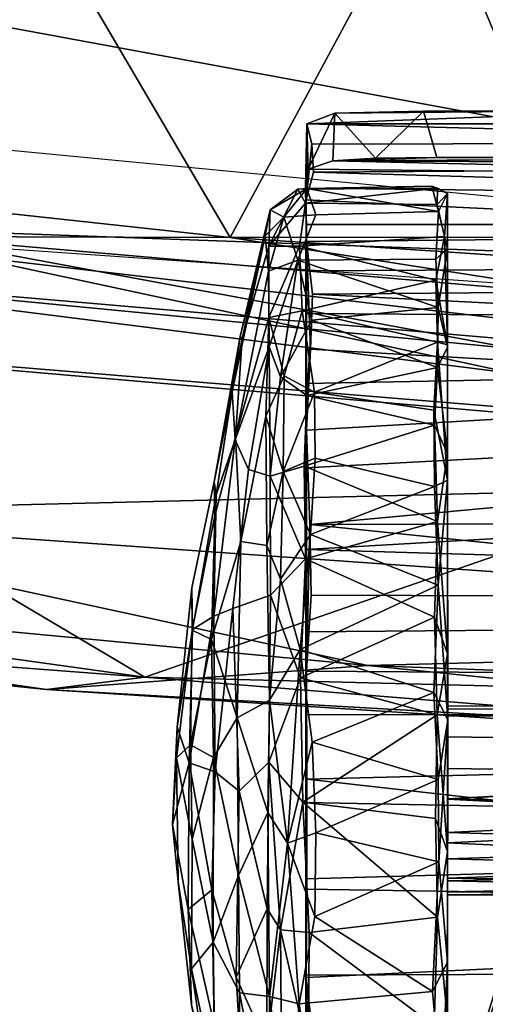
# Model space of a CAD drawing. Header units: millimetres. Extents: x -367 to 317, y -615 to 392.
# Tile 7 of 191: x -140 to -115, y -303 to -250. Entities that reach past the tile are written whole.
import ezdxf

# ---------------------------------------------------------------- set-up
doc = ezdxf.new("R2010")
doc.units = ezdxf.units.MM
doc.layers.add('Fbx_Root', color=7, linetype='Continuous', true_color=0x000000)
doc.styles.add('Default', font='arial.ttf')
doc.dimstyles.new('Default', dxfattribs={"dimscale": 10, "dimtxt": 2.5, "dimasz": 3, "dimexe": 1, "dimexo": 0.5, "dimgap": 0.8, "dimtad": 1, "dimtoh": 1, "dimzin": 1, "dimdsep": 46, "dimtxsty": 'Default', "dimcen": 2.5, "dimadec": 1, "dimazin": 1, "dimtfac": 1, "dimtdec": 4, "dimtix": 1, "dimtofl": 0, "dimtmove": 1, "dimatfit": 3, "dimfxl": 1, "dimtolj": 1, "dimtzin": 1, "dimarcsym": 0})

# ---------------------------------------------------------------- blocks, each defined once
blk = doc.blocks.new('*D1')
at = {"layer": 'Defpoints', "color": 0}
for p in [(-317.816, 295.28), (317.184, 295.28), (-317.816, -604.775)]:
    blk.add_point(p, dxfattribs=at)
at = {"layer": 'Fbx_Root', "color": 0, "lineweight": -2}
for p, q in [((-317.816, 290.28), (-317.816, -614.775)), ((317.184, 290.28), (317.184, -614.775)), ((287.184, -604.775), (-287.816, -604.775))]:
    blk.add_line(p, q, dxfattribs=at)
at = {"layer": 'Fbx_Root', "color": 0}
for points in [[(-287.816, -599.775), (-287.816, -609.775), (-317.816, -604.775)], [(287.184, -609.775), (287.184, -599.775), (317.184, -604.775)]]:
    blk.add_solid(points, dxfattribs=at)
at = {"layer": 'Fbx_Root', "color": 0, "insert": (-0.316, -584.012), "char_height": 25, "attachment_point": 5, "style": 'Default'}
blk.add_mtext('\\A1;635.00', dxfattribs=at)

msp = doc.modelspace()

# ---------------------------------------------------------------- linework, layer by layer
at = {"layer": 'Fbx_Root'}
for points in [[(-120.999, -323.079, 74.398), (-62.843, -158.039, 141.074), (-25.814, -25.804, 146.641)], [(-25.814, -25.804, 146.641), (-75.745, -177.889, 98.577), (-120.999, -323.079, 74.398)], [(-120.999, -323.079, 74.398), (-114.514, -322.032, 100.39), (-62.843, -158.039, 141.074)], [(-120.999, -323.079, 74.398), (-75.745, -177.889, 98.577), (-110.328, -312.295, 76.806)], [(-190.691, -241.359, 428.975), (-66.059, -264.342, 425.756), (-5.698, -246.441, 430.537), (-152.714, -212.79, 433.667)], [(-118.209, -242.277, 351.628), (-117.236, -218.113, 353.163), (-109.955, -261.861, 343.382)], [(-93.117, -244.331, 351.806), (-109.955, -261.861, 343.382), (-117.236, -218.113, 353.163)], [(-128.782, -261.874, 343.262), (-157.053, -258.819, 345.216), (-141.528, -240.202, 351.5)], [(-141.528, -240.202, 351.5), (-118.209, -242.277, 351.628), (-128.782, -261.874, 343.262)], [(-66.059, -264.342, 425.756), (-190.691, -241.359, 428.975), (-186.486, -259.993, 424.378)], [(-109.955, -261.861, 343.382), (-128.782, -261.874, 343.262), (-118.209, -242.277, 351.628)], [(-96.652, -272.805, 349.023), (-164.721, -266.931, 352.071), (-192.614, -252.204, 363.251)], [(-192.614, -252.204, 363.251), (-84.066, -262.586, 360.338), (-96.652, -272.805, 349.023)], [(-123.159, -255.191, 36.147), (-124.654, -255.762, 40.333), (-105.419, -255.043, 33.584)], [(-124.654, -255.762, 40.333), (-86.192, -255.771, 40.381), (-105.419, -255.043, 33.584)], [(-124.654, -255.762, 40.333), (-123.159, -255.191, 36.147), (-124.597, -258.198, 39.553)], [(-123.265, -257.755, 36.567), (-124.597, -258.198, 39.553), (-123.159, -255.191, 36.147)], [(-120.98, -257.606, 34.283), (-123.265, -257.755, 36.567), (-123.159, -255.191, 36.147)], [(-105.419, -255.043, 33.584), (-118.396, -255.097, 33.121), (-123.159, -255.191, 36.147)], [(-123.159, -255.191, 36.147), (-118.396, -255.097, 33.121), (-120.98, -257.606, 34.283)], [(-117.673, -257.577, 33.084), (-120.98, -257.606, 34.283), (-118.396, -255.097, 33.121)], [(-92.62, -255.121, 33.162), (-118.396, -255.097, 33.121), (-105.419, -255.043, 33.584)], [(-92.524, -257.578, 33.084), (-117.673, -257.577, 33.084), (-118.396, -255.097, 33.121), (-92.62, -255.121, 33.162)], [(-124.725, -259.226, 43.687), (-124.654, -255.762, 40.333), (-124.597, -258.198, 39.553)], [(-124.695, -259.85, 51.337), (-124.654, -255.762, 40.333), (-124.725, -259.226, 43.687)], [(-124.654, -255.762, 40.333), (-124.695, -259.85, 51.337), (-124.387, -256.868, 44.677)], [(-86.527, -256.777, 44.358), (-86.192, -255.771, 40.381), (-124.654, -255.762, 40.333)], [(-124.654, -255.762, 40.333), (-124.387, -256.868, 44.677), (-86.527, -256.777, 44.358)], [(-124.387, -256.868, 44.677), (-124.695, -259.85, 51.337), (-124.297, -258.363, 48.443)], [(-124.387, -256.868, 44.677), (-124.297, -258.363, 48.443), (-86.53, -258.107, 47.854), (-86.527, -256.777, 44.358)], [(-123.265, -257.755, 36.567), (-86.118, -258.624, 41.584), (-124.597, -258.198, 39.553)], [(-92.524, -257.578, 33.084), (-123.265, -257.755, 36.567), (-117.673, -257.577, 33.084)], [(-117.673, -257.577, 33.084), (-123.265, -257.755, 36.567), (-120.98, -257.606, 34.283)], [(-92.524, -257.578, 33.084), (-86.645, -257.939, 38.092), (-123.265, -257.755, 36.567)], [(-86.118, -258.624, 41.584), (-123.265, -257.755, 36.567), (-86.645, -257.939, 38.092)], [(-124.725, -259.226, 43.687), (-124.597, -258.198, 39.553), (-86.118, -258.624, 41.584), (-86.129, -259.655, 44.889)], [(-86.147, -259.474, 50.67), (-124.297, -258.363, 48.443), (-124.695, -259.85, 51.337), (-86.58, -261.719, 54.356)], [(-86.147, -259.474, 50.67), (-86.53, -258.107, 47.854), (-124.297, -258.363, 48.443)], [(-146.005, -261.817, 344.857), (-157.053, -258.819, 345.216), (-128.782, -261.874, 343.262)], [(-117.936, -259.125, 35.547), (-117.647, -259.234, 29.892), (-125.149, -259.285, 29.84), (-124.666, -259.237, 36.739)], [(-117.591, -260.478, 42.871), (-117.936, -259.125, 35.547), (-124.666, -259.237, 36.739)], [(-117.936, -259.125, 35.547), (-117.591, -260.478, 42.871), (-117.095, -259.508, 32.783)], [(-117.936, -259.125, 35.547), (-117.095, -259.508, 32.783), (-117.647, -259.234, 29.892)], [(-126.703, -262.346, 22.619), (-126.634, -260.386, 33.238), (-125.149, -259.285, 29.84)], [(-126.703, -262.346, 22.619), (-125.149, -259.285, 29.84), (-124.728, -260.039, 24.951)], [(-126.634, -260.386, 33.238), (-125.891, -260.787, 41.452), (-124.666, -259.237, 36.739)], [(-125.149, -259.285, 29.84), (-126.634, -260.386, 33.238), (-124.666, -259.237, 36.739)], [(-125.891, -260.787, 41.452), (-124.182, -260.653, 43.18), (-124.666, -259.237, 36.739)], [(-124.728, -260.039, 24.951), (-125.149, -259.285, 29.84), (-117.647, -259.234, 29.892)], [(-117.647, -259.234, 29.892), (-117.663, -260.106, 24.885), (-124.728, -260.039, 24.951)], [(-124.725, -259.226, 43.687), (-124.706, -261.172, 48.538), (-124.695, -259.85, 51.337)], [(-86.129, -259.655, 44.889), (-86.128, -261.17, 48.454), (-124.706, -261.172, 48.538), (-124.725, -259.226, 43.687)], [(-124.666, -259.237, 36.739), (-124.182, -260.653, 43.18), (-117.591, -260.478, 42.871)], [(-117.663, -260.106, 24.885), (-117.647, -259.234, 29.892), (-117.095, -259.508, 32.783)], [(-117.663, -260.106, 24.885), (-117.095, -259.508, 32.783), (-117.254, -261.82, 19.966)], [(-117.591, -260.478, 42.871), (-117.099, -262.49, 46.237), (-117.095, -259.508, 32.783)], [(-117.254, -261.82, 19.966), (-117.095, -259.508, 32.783), (-117.101, -267.646, 11.786)], [(-117.095, -259.508, 32.783), (-117.095, -288.697, 29.239), (-117.095, -274.913, 5.44), (-117.101, -267.646, 11.786)], [(-117.095, -267.761, 54.329), (-117.095, -259.508, 32.783), (-117.099, -262.49, 46.237)], [(-117.095, -288.697, 29.239), (-117.095, -259.508, 32.783), (-117.095, -287.198, 31.442)], [(-117.095, -287.198, 31.442), (-117.095, -259.508, 32.783), (-117.095, -287.042, 33.806)], [(-117.095, -287.042, 33.806), (-117.095, -259.508, 32.783), (-117.095, -287.587, 35.44)], [(-117.095, -287.587, 35.44), (-117.095, -259.508, 32.783), (-117.095, -288.694, 36.897)], [(-117.095, -294.858, 65.358), (-117.095, -288.694, 36.897), (-117.095, -259.508, 32.783), (-117.095, -267.761, 54.329)], [(-71.039, -274.528, 420.562), (-186.486, -259.993, 424.378), (-244.927, -260.226, 421.81)], [(-71.039, -274.528, 420.562), (-66.059, -264.342, 425.756), (-186.486, -259.993, 424.378)], [(-126.703, -262.346, 22.619), (-124.728, -260.039, 24.951), (-125.056, -262.35, 18.784)], [(-117.254, -261.82, 19.966), (-125.056, -262.35, 18.784), (-124.728, -260.039, 24.951), (-117.663, -260.106, 24.885)], [(-124.706, -261.172, 48.538), (-124.71, -263.663, 52.659), (-124.676, -262.096, 54.882), (-124.695, -259.85, 51.337)], [(-124.695, -259.85, 51.337), (-124.676, -262.096, 54.882), (-86.58, -261.719, 54.356)], [(-159.124, -276.709, 413.783), (-71.039, -274.528, 420.562), (-244.927, -260.226, 421.81)], [(-126.895, -261.791, 38.627), (-126.634, -260.386, 33.238), (-128.25, -267.197, 32.948)], [(-128.131, -267.313, 26.839), (-128.25, -267.197, 32.948), (-126.634, -260.386, 33.238)], [(-126.634, -260.386, 33.238), (-126.703, -262.346, 22.619), (-128.131, -267.313, 26.839)], [(-126.895, -261.791, 38.627), (-125.891, -260.787, 41.452), (-126.634, -260.386, 33.238)], [(-125.891, -260.787, 41.452), (-125.145, -263.091, 48.883), (-124.182, -260.653, 43.18)], [(-117.591, -260.478, 42.871), (-124.182, -260.653, 43.18), (-125.145, -263.091, 48.883), (-117.734, -263.034, 48.73)], [(-117.591, -260.478, 42.871), (-117.734, -263.034, 48.73), (-117.099, -262.49, 46.237)], [(-126.895, -261.791, 38.627), (-126.723, -263.69, 46.55), (-125.891, -260.787, 41.452)], [(-125.891, -260.787, 41.452), (-126.723, -263.69, 46.55), (-125.145, -263.091, 48.883)], [(-124.706, -261.172, 48.538), (-86.128, -261.17, 48.454), (-86.13, -263.455, 52.391), (-124.71, -263.663, 52.659)], [(-79.383, -270.303, 351.934), (-153.998, -261.565, 355.234), (-160.253, -263.352, 354.418)], [(-153.998, -261.565, 355.234), (-79.383, -270.303, 351.934), (-49.017, -268.892, 352.822)], [(-126.895, -261.791, 38.627), (-128.25, -267.197, 32.948), (-128.672, -270.16, 39.577)], [(-128.672, -270.16, 39.577), (-128.506, -272.747, 46.937), (-126.723, -263.69, 46.55), (-126.895, -261.791, 38.627)], [(-124.676, -262.096, 54.882), (-124.356, -264.926, 58.289), (-86.162, -264.603, 57.937), (-86.58, -261.719, 54.356)], [(-113.459, -267.849, 351.96), (-160.253, -263.352, 354.418), (-146.005, -261.817, 344.857)], [(-107.819, -265.138, 343.321), (-146.005, -261.817, 344.857), (-128.782, -261.874, 343.262)], [(-113.459, -267.849, 351.96), (-146.005, -261.817, 344.857), (-107.819, -265.138, 343.321)], [(-128.782, -261.874, 343.262), (-109.955, -261.861, 343.382), (-66.727, -266.016, 341.713)], [(-107.819, -265.138, 343.321), (-128.782, -261.874, 343.262), (-66.727, -266.016, 341.713)], [(-117.254, -261.82, 19.966), (-117.735, -264.163, 15.448), (-125.056, -262.35, 18.784)], [(-124.687, -272.234, 64.4), (-124.676, -262.096, 54.882), (-124.711, -269.726, 59.432)], [(-124.709, -265.955, 55.658), (-124.711, -269.726, 59.432), (-124.676, -262.096, 54.882)], [(-124.71, -263.663, 52.659), (-124.709, -265.955, 55.658), (-124.676, -262.096, 54.882)], [(-124.676, -262.096, 54.882), (-124.687, -272.234, 64.4), (-124.465, -267.866, 61.136)], [(-124.676, -262.096, 54.882), (-124.465, -267.866, 61.136), (-124.356, -264.926, 58.289)], [(-117.735, -264.163, 15.448), (-117.254, -261.82, 19.966), (-117.101, -267.646, 11.786)], [(-126.703, -262.346, 22.619), (-126.703, -266.177, 15.303), (-128.493, -272.591, 19.301), (-128.131, -267.313, 26.839)], [(-126.703, -266.177, 15.303), (-126.703, -262.346, 22.619), (-125.056, -262.35, 18.784)], [(-126.703, -266.177, 15.303), (-125.056, -262.35, 18.784), (-124.915, -265.807, 13.068)], [(-124.915, -265.807, 13.068), (-125.056, -262.35, 18.784), (-117.735, -264.163, 15.448)], [(-117.734, -263.034, 48.73), (-117.596, -265.643, 52.851), (-117.099, -262.49, 46.237)], [(-117.596, -265.643, 52.851), (-117.095, -267.761, 54.329), (-117.099, -262.49, 46.237)], [(-160.253, -263.352, 354.418), (-113.459, -267.849, 351.96), (-79.383, -270.303, 351.934)], [(-126.723, -263.69, 46.55), (-126.688, -267.753, 52.962), (-125.145, -263.091, 48.883)], [(-126.688, -267.753, 52.962), (-126.068, -269.36, 55.938), (-125.145, -263.091, 48.883)], [(-125.145, -263.091, 48.883), (-126.068, -269.36, 55.938), (-124.396, -266.316, 53.741)], [(-117.596, -265.643, 52.851), (-117.734, -263.034, 48.73), (-125.145, -263.091, 48.883)], [(-125.145, -263.091, 48.883), (-124.396, -266.316, 53.741), (-117.596, -265.643, 52.851)], [(-126.688, -267.753, 52.962), (-126.723, -263.69, 46.55), (-128.506, -272.747, 46.937)], [(-86.13, -263.455, 52.391), (-86.129, -266.223, 55.974), (-124.709, -265.955, 55.658), (-124.71, -263.663, 52.659)], [(-117.735, -264.163, 15.448), (-117.646, -267.493, 11.015), (-124.915, -265.807, 13.068)], [(-117.646, -267.493, 11.015), (-117.735, -264.163, 15.448), (-117.101, -267.646, 11.786)], [(-86.148, -266.836, 60.185), (-124.356, -264.926, 58.289), (-124.465, -267.866, 61.136), (-86.558, -270.025, 62.882)], [(-86.148, -266.836, 60.185), (-86.162, -264.603, 57.937), (-124.356, -264.926, 58.289)], [(-125.876, -269.299, 9.963), (-126.703, -266.177, 15.303), (-124.915, -265.807, 13.068)], [(-125.876, -269.299, 9.963), (-124.915, -265.807, 13.068), (-124.249, -270.184, 8.356)], [(-124.249, -270.184, 8.356), (-124.915, -265.807, 13.068), (-117.646, -267.493, 11.015)], [(-86.129, -266.223, 55.974), (-86.129, -268.993, 58.728), (-124.711, -269.726, 59.432), (-124.709, -265.955, 55.658)], [(-117.645, -268.85, 56.49), (-117.596, -265.643, 52.851), (-124.396, -266.316, 53.741)], [(-117.596, -265.643, 52.851), (-117.645, -268.85, 56.49), (-117.095, -267.761, 54.329)], [(-128.493, -272.591, 19.301), (-126.703, -266.177, 15.303), (-126.868, -271.465, 10.056), (-128.211, -278.205, 12.071)], [(-126.868, -271.465, 10.056), (-126.703, -266.177, 15.303), (-125.876, -269.299, 9.963)], [(-126.068, -269.36, 55.938), (-124.663, -270.365, 57.935), (-124.396, -266.316, 53.741)], [(-124.396, -266.316, 53.741), (-124.663, -270.365, 57.935), (-117.645, -268.85, 56.49)], [(-133.372, -285.488, 378.135), (-190.246, -277.571, 380.203), (-164.721, -266.931, 352.071)], [(-133.372, -285.488, 378.135), (-164.721, -266.931, 352.071), (-96.652, -272.805, 349.023)], [(-128.25, -267.197, 32.948), (-128.131, -267.313, 26.839), (-129.644, -274.999, 31.738)], [(-128.672, -270.16, 39.577), (-128.25, -267.197, 32.948), (-129.644, -274.999, 31.738)], [(-129.607, -276.831, 24.553), (-129.644, -274.999, 31.738), (-128.131, -267.313, 26.839), (-128.493, -272.591, 19.301)], [(-117.646, -267.493, 11.015), (-117.833, -271.159, 7.536), (-124.249, -270.184, 8.356)], [(-117.833, -271.159, 7.536), (-117.646, -267.493, 11.015), (-117.095, -274.913, 5.44)], [(-117.095, -274.913, 5.44), (-117.646, -267.493, 11.015), (-117.101, -267.646, 11.786)], [(-128.506, -272.747, 46.937), (-127.798, -274.342, 53.442), (-126.688, -267.753, 52.962)], [(-126.638, -274.698, 59.504), (-126.688, -267.753, 52.962), (-127.798, -274.342, 53.442)], [(-126.688, -267.753, 52.962), (-126.638, -274.698, 59.504), (-126.068, -269.36, 55.938)], [(-124.465, -267.866, 61.136), (-124.687, -272.234, 64.4), (-86.558, -270.025, 62.882)], [(-117.645, -268.85, 56.49), (-117.101, -273.484, 59.621), (-117.095, -267.761, 54.329)], [(-117.101, -273.484, 59.621), (-117.095, -294.858, 65.358), (-117.095, -267.761, 54.329)], [(-124.711, -269.726, 59.432), (-86.129, -268.993, 58.728), (-86.128, -272.211, 61.319), (-124.71, -274.242, 62.643)], [(-117.8, -271.96, 59.247), (-117.645, -268.85, 56.49), (-124.663, -270.365, 57.935)], [(-117.8, -271.96, 59.247), (-117.101, -273.484, 59.621), (-117.645, -268.85, 56.49)], [(-126.868, -271.465, 10.056), (-125.876, -269.299, 9.963), (-125.937, -274.443, 5.861)], [(-124.811, -274.153, 60.755), (-124.663, -270.365, 57.935), (-126.068, -269.36, 55.938), (-126.638, -274.698, 59.504)], [(-125.937, -274.443, 5.861), (-125.876, -269.299, 9.963), (-124.249, -270.184, 8.356)], [(-124.711, -269.726, 59.432), (-124.71, -274.242, 62.643), (-124.687, -272.234, 64.4)], [(-129.644, -274.999, 31.738), (-129.537, -275.694, 39.757), (-128.672, -270.16, 39.577)], [(-128.506, -272.747, 46.937), (-128.672, -270.16, 39.577), (-129.537, -275.694, 39.757)], [(-125.937, -274.443, 5.861), (-124.249, -270.184, 8.356), (-124.217, -273.727, 5.644)], [(-124.687, -272.234, 64.4), (-124.503, -277.298, 67.087), (-86.349, -273.768, 65.3), (-86.558, -270.025, 62.882)], [(-124.217, -273.727, 5.644), (-124.249, -270.184, 8.356), (-117.833, -271.159, 7.536), (-117.795, -275.258, 4.64)], [(-124.663, -270.365, 57.935), (-124.811, -274.153, 60.755), (-117.8, -271.96, 59.247)], [(-117.795, -275.258, 4.64), (-117.833, -271.159, 7.536), (-117.095, -274.913, 5.44)], [(-126.868, -271.465, 10.056), (-126.815, -278.422, 5.203), (-128.211, -278.205, 12.071)], [(-126.815, -278.422, 5.203), (-126.868, -271.465, 10.056), (-125.937, -274.443, 5.861)], [(-117.638, -277.124, 62.536), (-117.8, -271.96, 59.247), (-124.811, -274.153, 60.755)], [(-124.71, -274.242, 62.643), (-86.128, -272.211, 61.319), (-86.128, -276.414, 63.849), (-124.71, -278.632, 64.883)], [(-124.685, -285.173, 69.516), (-124.687, -272.234, 64.4), (-124.71, -278.632, 64.883)], [(-124.71, -274.242, 62.643), (-124.71, -278.632, 64.883), (-124.687, -272.234, 64.4)], [(-124.687, -272.234, 64.4), (-124.685, -285.173, 69.516), (-124.503, -277.298, 67.087)], [(-117.8, -271.96, 59.247), (-117.638, -277.124, 62.536), (-117.101, -273.484, 59.621)], [(-62.607, -287.29, 371.3), (-133.372, -285.488, 378.135), (-96.652, -272.805, 349.023)], [(-129.777, -283.477, 18.922), (-129.607, -276.831, 24.553), (-128.493, -272.591, 19.301), (-128.211, -278.205, 12.071)], [(-128.506, -272.747, 46.937), (-129.651, -282.208, 47.165), (-128.647, -281.81, 53.776), (-127.798, -274.342, 53.442)], [(-129.537, -275.694, 39.757), (-129.651, -282.208, 47.165), (-128.506, -272.747, 46.937)], [(-125.937, -274.443, 5.861), (-124.217, -273.727, 5.644), (-124.46, -277.836, 3.287)], [(-86.154, -277.186, 67.002), (-86.349, -273.768, 65.3), (-124.503, -277.298, 67.087)], [(-124.46, -277.836, 3.287), (-124.217, -273.727, 5.644), (-117.795, -275.258, 4.64)], [(-117.638, -277.124, 62.536), (-117.099, -284.233, 64.623), (-117.101, -273.484, 59.621)], [(-117.099, -284.233, 64.623), (-117.095, -294.858, 65.358), (-117.101, -273.484, 59.621)], [(-128.647, -281.81, 53.776), (-126.62, -281.083, 62.842), (-126.638, -274.698, 59.504), (-127.798, -274.342, 53.442)], [(-126.815, -278.422, 5.203), (-125.937, -274.443, 5.861), (-126.071, -280.229, 3.087)], [(-126.638, -274.698, 59.504), (-124.742, -279.142, 63.48), (-124.811, -274.153, 60.755)], [(-126.071, -280.229, 3.087), (-125.937, -274.443, 5.861), (-124.46, -277.836, 3.287)], [(-124.811, -274.153, 60.755), (-124.742, -279.142, 63.48), (-117.638, -277.124, 62.536)], [(-64.081, -283.373, 411.223), (-71.039, -274.528, 420.562), (-159.124, -276.709, 413.783)], [(-129.607, -276.831, 24.553), (-130.833, -282.977, 26.297), (-130.843, -280.695, 32.531), (-129.644, -274.999, 31.738)], [(-130.843, -280.695, 32.531), (-130.798, -282.93, 40.38), (-129.537, -275.694, 39.757), (-129.644, -274.999, 31.738)], [(-126.638, -274.698, 59.504), (-126.62, -281.083, 62.842), (-124.742, -279.142, 63.48)], [(-117.795, -275.258, 4.64), (-117.095, -274.913, 5.44), (-117.601, -280.558, 2.112)], [(-117.601, -280.558, 2.112), (-117.095, -274.913, 5.44), (-117.087, -287.786, 0.913)], [(-117.087, -287.786, 0.913), (-117.095, -274.913, 5.44), (-117.097, -300.801, 1.771)], [(-117.095, -274.913, 5.44), (-117.095, -296.285, 30.142), (-117.095, -314.851, 9.901), (-117.097, -300.801, 1.771)], [(-117.095, -292.043, 27.982), (-117.095, -274.913, 5.44), (-117.095, -290.394, 28.256)], [(-117.095, -290.394, 28.256), (-117.095, -274.913, 5.44), (-117.095, -288.697, 29.239)], [(-117.095, -296.285, 30.142), (-117.095, -274.913, 5.44), (-117.095, -294.394, 28.463)], [(-117.095, -294.394, 28.463), (-117.095, -274.913, 5.44), (-117.095, -292.043, 27.982)], [(-117.795, -275.258, 4.64), (-117.601, -280.558, 2.112), (-124.46, -277.836, 3.287)], [(-129.537, -275.694, 39.757), (-130.798, -282.93, 40.38), (-129.651, -282.208, 47.165)], [(-86.129, -279.774, 65.326), (-124.71, -278.632, 64.883), (-86.128, -276.414, 63.849)], [(-121.385, -284.863, 404.195), (-159.124, -276.709, 413.783), (-198.867, -277.541, 405.467)], [(-121.385, -284.863, 404.195), (-64.081, -283.373, 411.223), (-159.124, -276.709, 413.783)], [(-130.833, -282.977, 26.297), (-129.607, -276.831, 24.553), (-129.777, -283.477, 18.922)], [(-117.806, -282.277, 64.583), (-117.638, -277.124, 62.536), (-124.742, -279.142, 63.48)], [(-117.638, -277.124, 62.536), (-117.806, -282.277, 64.583), (-117.099, -284.233, 64.623)], [(-138.661, -286.159, 394.988), (-121.385, -284.863, 404.195), (-198.867, -277.541, 405.467)], [(-138.661, -286.159, 394.988), (-198.867, -277.541, 405.467), (-178.639, -282.047, 389.098)], [(-133.372, -285.488, 378.135), (-178.639, -282.047, 389.098), (-190.246, -277.571, 380.203)], [(-124.503, -277.298, 67.087), (-124.685, -285.173, 69.516), (-124.433, -281.087, 68.457)], [(-86.428, -281.205, 68.526), (-86.154, -277.186, 67.002), (-124.503, -277.298, 67.087)], [(-124.503, -277.298, 67.087), (-124.433, -281.087, 68.457), (-86.428, -281.205, 68.526)], [(-126.071, -280.229, 3.087), (-124.46, -277.836, 3.287), (-125.013, -283.999, 1.06)], [(-125.013, -283.999, 1.06), (-124.46, -277.836, 3.287), (-117.601, -280.558, 2.112)], [(-128.211, -278.205, 12.071), (-128.411, -287.669, 9.108), (-129.777, -283.477, 18.922)], [(-126.815, -278.422, 5.203), (-126.667, -286.725, 1.984), (-128.411, -287.669, 9.108), (-128.211, -278.205, 12.071)], [(-126.667, -286.725, 1.984), (-126.815, -278.422, 5.203), (-126.071, -280.229, 3.087)], [(-124.71, -278.632, 64.883), (-124.709, -283.049, 66.414), (-124.685, -285.173, 69.516)], [(-86.129, -279.774, 65.326), (-86.128, -282.729, 66.304), (-124.709, -283.049, 66.414), (-124.71, -278.632, 64.883)], [(-126.62, -281.083, 62.842), (-124.999, -285.537, 65.425), (-124.742, -279.142, 63.48)], [(-124.742, -279.142, 63.48), (-124.999, -285.537, 65.425), (-117.806, -282.277, 64.583)], [(-126.667, -286.725, 1.984), (-126.071, -280.229, 3.087), (-125.013, -283.999, 1.06)], [(-131.661, -289.825, 29.012), (-131.628, -288.157, 35.662), (-130.843, -280.695, 32.531), (-130.833, -282.977, 26.297)], [(-131.628, -288.157, 35.662), (-130.798, -282.93, 40.38), (-130.843, -280.695, 32.531)], [(-117.601, -280.558, 2.112), (-117.833, -286.314, 0.532), (-125.013, -283.999, 1.06)], [(-117.833, -286.314, 0.532), (-117.601, -280.558, 2.112), (-117.087, -287.786, 0.913)], [(-128.296, -291.619, 58.084), (-126.709, -290.061, 64.446), (-126.62, -281.083, 62.842), (-128.647, -281.81, 53.776)], [(-126.62, -281.083, 62.842), (-126.709, -290.061, 64.446), (-124.999, -285.537, 65.425)], [(-86.428, -281.205, 68.526), (-124.433, -281.087, 68.457), (-124.685, -285.173, 69.516), (-86.536, -285.421, 69.531)], [(-129.651, -282.208, 47.165), (-129.597, -290.574, 50.355), (-128.647, -281.81, 53.776)], [(-128.296, -291.619, 58.084), (-128.647, -281.81, 53.776), (-129.597, -290.574, 50.355)], [(-133.372, -285.488, 378.135), (-138.661, -286.159, 394.988), (-178.639, -282.047, 389.098)], [(-129.651, -282.208, 47.165), (-130.982, -290.088, 43.352), (-129.597, -290.574, 50.355)], [(-130.982, -290.088, 43.352), (-129.651, -282.208, 47.165), (-130.798, -282.93, 40.38)], [(-117.658, -287.511, 65.781), (-117.806, -282.277, 64.583), (-124.999, -285.537, 65.425)], [(-117.806, -282.277, 64.583), (-117.658, -287.511, 65.781), (-117.099, -284.233, 64.623)], [(-131.628, -288.157, 35.662), (-130.982, -290.088, 43.352), (-130.798, -282.93, 40.38)], [(-124.709, -283.049, 66.414), (-86.128, -282.729, 66.304), (-86.128, -287.476, 67.34), (-124.711, -287.514, 67.306)], [(-131.661, -289.825, 29.012), (-130.833, -282.977, 26.297), (-130.92, -289.131, 22.888)], [(-130.833, -282.977, 26.297), (-129.777, -283.477, 18.922), (-130.92, -289.131, 22.888)], [(-129.777, -283.477, 18.922), (-129.675, -289.812, 16.209), (-130.92, -289.131, 22.888)], [(-129.675, -289.812, 16.209), (-129.777, -283.477, 18.922), (-128.411, -287.669, 9.108)], [(-124.709, -283.049, 66.414), (-124.711, -287.514, 67.306), (-124.685, -285.173, 69.516)], [(-15.869, -288.808, 403.612), (-64.081, -283.373, 411.223), (-121.385, -284.863, 404.195)], [(-126.667, -286.725, 1.984), (-125.013, -283.999, 1.06), (-125.709, -294.404, 0.494)], [(-125.709, -294.404, 0.494), (-125.013, -283.999, 1.06), (-124.381, -288.986, 0.2)], [(-124.381, -288.986, 0.2), (-125.013, -283.999, 1.06), (-117.833, -286.314, 0.532)], [(-117.658, -287.511, 65.781), (-117.095, -294.858, 65.358), (-117.099, -284.233, 64.623)], [(-69.766, -290.121, 394.446), (-121.385, -284.863, 404.195), (-138.661, -286.159, 394.988)], [(-69.766, -290.121, 394.446), (-15.869, -288.808, 403.612), (-121.385, -284.863, 404.195)], [(-133.372, -285.488, 378.135), (-71.305, -290.511, 383.187), (-138.661, -286.159, 394.988)], [(-62.607, -287.29, 371.3), (-71.305, -290.511, 383.187), (-133.372, -285.488, 378.135)], [(-126.709, -290.061, 64.446), (-124.877, -292.206, 66.14), (-124.999, -285.537, 65.425)], [(-124.999, -285.537, 65.425), (-124.877, -292.206, 66.14), (-117.658, -287.511, 65.781)], [(-124.661, -290.975, 70.162), (-124.685, -285.173, 69.516), (-124.711, -287.514, 67.306)], [(-124.685, -285.173, 69.516), (-124.661, -290.975, 70.162), (-86.156, -290.008, 70.116), (-86.536, -285.421, 69.531)], [(-71.305, -290.511, 383.187), (-69.766, -290.121, 394.446), (-138.661, -286.159, 394.988)], [(-117.833, -286.314, 0.532), (-117.603, -290.987, 0.096), (-124.381, -288.986, 0.2)], [(-117.603, -290.987, 0.096), (-117.833, -286.314, 0.532), (-117.087, -287.786, 0.913)], [(-126.667, -286.725, 1.984), (-126.749, -292.762, 1.819), (-128.411, -287.669, 9.108)], [(-125.709, -294.404, 0.494), (-126.749, -292.762, 1.819), (-126.667, -286.725, 1.984)], [(-93.743, -287.018, 33.431), (-93.744, -287.341, 31.041), (-117.095, -287.198, 31.442), (-117.095, -287.042, 33.806)], [(-93.743, -287.527, 35.412), (-93.743, -287.018, 33.431), (-117.095, -287.042, 33.806), (-117.095, -287.587, 35.44)], [(-129.675, -289.812, 16.209), (-128.411, -287.669, 9.108), (-128.341, -296.15, 8.881)], [(-128.341, -296.15, 8.881), (-128.411, -287.669, 9.108), (-126.749, -292.762, 1.819)], [(-117.739, -293.086, 66.069), (-117.658, -287.511, 65.781), (-124.877, -292.206, 66.14)], [(-86.128, -287.476, 67.34), (-86.129, -292.986, 67.62), (-124.71, -292.218, 67.626), (-124.711, -287.514, 67.306)], [(-124.711, -287.514, 67.306), (-124.71, -292.218, 67.626), (-124.661, -290.975, 70.162)], [(-117.658, -287.511, 65.781), (-117.739, -293.086, 66.069), (-117.095, -294.858, 65.358)], [(-93.744, -287.341, 31.041), (-93.743, -289.018, 28.977), (-117.095, -288.697, 29.239), (-117.095, -287.198, 31.442)], [(-117.095, -288.694, 36.897), (-93.743, -289.018, 37.161), (-93.743, -287.527, 35.412), (-117.095, -287.587, 35.44)], [(-131.875, -293.406, 34.148), (-131.628, -288.157, 35.662), (-131.661, -289.825, 29.012)], [(-131.875, -293.406, 34.148), (-130.982, -290.088, 43.352), (-131.628, -288.157, 35.662)], [(-117.561, -295.421, 0.216), (-117.603, -290.987, 0.096), (-117.087, -287.786, 0.913)], [(-117.561, -295.421, 0.216), (-117.087, -287.786, 0.913), (-117.097, -300.801, 1.771)], [(-117.095, -288.694, 36.897), (-117.095, -294.858, 65.358), (-117.095, -290.394, 37.882)], [(-117.095, -290.394, 37.882), (-93.743, -290.72, 37.962), (-93.743, -289.018, 37.161), (-117.095, -288.694, 36.897)], [(-93.743, -289.018, 28.977), (-93.743, -290.72, 28.176), (-117.095, -290.394, 28.256), (-117.095, -288.697, 29.239)], [(-131.661, -289.825, 29.012), (-130.92, -289.131, 22.888), (-130.818, -294.192, 21.77)], [(-130.92, -289.131, 22.888), (-129.675, -289.812, 16.209), (-130.818, -294.192, 21.77)], [(-125.709, -294.404, 0.494), (-124.381, -288.986, 0.2), (-124.172, -293.862, 0.079)], [(-124.172, -293.862, 0.079), (-124.381, -288.986, 0.2), (-117.603, -290.987, 0.096)], [(-131.875, -293.406, 34.148), (-131.661, -289.825, 29.012), (-131.573, -296.495, 30.147)], [(-131.573, -296.495, 30.147), (-131.661, -289.825, 29.012), (-130.818, -294.192, 21.77), (-130.86, -301.165, 26.249)], [(-129.698, -299.721, 17.734), (-130.818, -294.192, 21.77), (-129.675, -289.812, 16.209)], [(-129.698, -299.721, 17.734), (-129.675, -289.812, 16.209), (-128.341, -296.15, 8.881)], [(-131.875, -293.406, 34.148), (-131.046, -297.97, 41.333), (-130.982, -290.088, 43.352)], [(-129.762, -296.911, 49.003), (-130.982, -290.088, 43.352), (-131.046, -297.97, 41.333)], [(-129.762, -296.911, 49.003), (-129.597, -290.574, 50.355), (-130.982, -290.088, 43.352)], [(-126.786, -297.941, 63.559), (-126.709, -290.061, 64.446), (-128.296, -291.619, 58.084)], [(-126.709, -290.061, 64.446), (-126.786, -297.941, 63.559), (-126.076, -299.07, 64.633)], [(-126.709, -290.061, 64.446), (-126.076, -299.07, 64.633), (-124.877, -292.206, 66.14)], [(-86.522, -295.257, 70.013), (-86.156, -290.008, 70.116), (-124.661, -290.975, 70.162)], [(-129.762, -296.911, 49.003), (-128.452, -301.604, 55.189), (-128.296, -291.619, 58.084), (-129.597, -290.574, 50.355)], [(-117.095, -290.394, 37.882), (-117.095, -294.858, 65.358), (-117.095, -292.024, 38.155)], [(-117.095, -292.043, 27.982), (-117.095, -290.394, 28.256), (-93.743, -290.72, 28.176)], [(-93.743, -290.72, 37.962), (-117.095, -290.394, 37.882), (-117.095, -292.024, 38.155)], [(-93.743, -293.262, 28.053), (-117.095, -292.043, 27.982), (-93.743, -290.72, 28.176)], [(-93.743, -292.752, 38.131), (-93.743, -290.72, 37.962), (-117.095, -292.024, 38.155)], [(-124.661, -290.975, 70.162), (-124.71, -292.218, 67.626), (-124.71, -296.884, 67.274), (-124.658, -296.327, 69.903)], [(-124.661, -290.975, 70.162), (-124.658, -296.327, 69.903), (-86.522, -295.257, 70.013)], [(-117.603, -290.987, 0.096), (-117.561, -295.421, 0.216), (-124.172, -293.862, 0.079)], [(-128.296, -291.619, 58.084), (-128.452, -301.604, 55.189), (-126.786, -297.941, 63.559)], [(-124.877, -292.206, 66.14), (-126.076, -299.07, 64.633), (-124.543, -299.205, 65.354)], [(-117.64, -298.38, 65.518), (-117.739, -293.086, 66.069), (-124.877, -292.206, 66.14)], [(-124.877, -292.206, 66.14), (-124.543, -299.205, 65.354), (-117.64, -298.38, 65.518)], [(-86.129, -292.986, 67.62), (-86.128, -297.474, 67.181), (-124.71, -296.884, 67.274), (-124.71, -292.218, 67.626)], [(-117.095, -292.024, 38.155), (-117.095, -324.174, 36.978), (-117.095, -293.844, 37.87)], [(-117.095, -294.858, 65.358), (-117.094, -314.466, 56.807), (-117.095, -324.174, 36.978), (-117.095, -292.024, 38.155)], [(-117.095, -292.024, 38.155), (-117.095, -293.844, 37.87), (-93.743, -292.752, 38.131)], [(-117.095, -294.394, 28.463), (-117.095, -292.043, 27.982), (-93.743, -293.262, 28.053)], [(-126.749, -292.762, 1.819), (-126.672, -302.641, 3.281), (-128.341, -296.15, 8.881)], [(-126.672, -302.641, 3.281), (-126.749, -292.762, 1.819), (-125.709, -294.404, 0.494)], [(-93.743, -294.523, 37.544), (-93.743, -292.752, 38.131), (-117.095, -293.844, 37.87)], [(-131.875, -293.406, 34.148), (-131.573, -296.495, 30.147), (-130.868, -303.095, 35.621), (-131.046, -297.97, 41.333)], [(-117.739, -293.086, 66.069), (-117.64, -298.38, 65.518), (-117.095, -294.858, 65.358)], [(-93.743, -293.262, 28.053), (-93.743, -295.48, 29.239), (-117.095, -294.394, 28.463)], [(-125.709, -294.404, 0.494), (-124.172, -293.862, 0.079), (-124.233, -298.34, 0.652)], [(-124.233, -298.34, 0.652), (-124.172, -293.862, 0.079), (-117.561, -295.421, 0.216)], [(-117.095, -293.844, 37.87), (-117.095, -324.174, 36.978), (-117.095, -295.255, 37.061)], [(-117.095, -293.844, 37.87), (-117.095, -295.255, 37.061), (-93.743, -294.523, 37.544)], [(-130.818, -294.192, 21.77), (-129.698, -299.721, 17.734), (-130.86, -301.165, 26.249)], [(-126.672, -302.641, 3.281), (-125.709, -294.404, 0.494), (-125.082, -303.036, 1.95)], [(-125.082, -303.036, 1.95), (-125.709, -294.404, 0.494), (-124.233, -298.34, 0.652)], [(-117.095, -296.285, 30.142), (-117.095, -294.394, 28.463), (-93.743, -295.48, 29.239)], [(-93.743, -295.888, 36.499), (-93.743, -294.523, 37.544), (-117.095, -295.255, 37.061)], [(-117.095, -294.858, 65.358), (-117.64, -298.38, 65.518), (-117.115, -303.689, 63.291)], [(-117.094, -314.466, 56.807), (-117.095, -294.858, 65.358), (-117.115, -303.689, 63.291)], [(-124.658, -296.327, 69.903), (-124.701, -301.622, 68.922), (-86.166, -299.824, 69.348), (-86.522, -295.257, 70.013)], [(-117.561, -295.421, 0.216), (-117.907, -302.38, 1.62), (-124.233, -298.34, 0.652)], [(-117.907, -302.38, 1.62), (-117.561, -295.421, 0.216), (-117.097, -300.801, 1.771)], [(-117.095, -295.255, 37.061), (-117.095, -324.174, 36.978), (-117.095, -296.432, 35.762)], [(-117.095, -295.255, 37.061), (-117.095, -296.432, 35.762), (-93.743, -295.888, 36.499)], [(-93.743, -295.48, 29.239), (-93.743, -296.6, 30.679), (-117.095, -296.285, 30.142)], [(-128.341, -296.15, 8.881), (-128.276, -302.455, 10.448), (-129.698, -299.721, 17.734)], [(-128.276, -302.455, 10.448), (-128.341, -296.15, 8.881), (-126.672, -302.641, 3.281)], [(-93.743, -296.948, 34.72), (-93.743, -295.888, 36.499), (-117.095, -296.432, 35.762)], [(-130.868, -303.095, 35.621), (-131.573, -296.495, 30.147), (-130.86, -301.165, 26.249), (-129.828, -308.292, 31.165)], [(-124.658, -296.327, 69.903), (-124.71, -296.884, 67.274), (-124.711, -301.502, 66.341), (-124.701, -301.622, 68.922)], [(-117.095, -297.022, 31.757), (-117.095, -314.851, 9.901), (-117.095, -296.285, 30.142)], [(-117.095, -297.022, 31.757), (-117.095, -296.285, 30.142), (-93.743, -296.6, 30.679)], [(-117.095, -296.432, 35.762), (-117.095, -324.174, 36.978), (-117.095, -297.177, 33.705)], [(-117.095, -296.432, 35.762), (-117.095, -297.177, 33.705), (-93.743, -296.948, 34.72)], [(-93.743, -296.6, 30.679), (-93.743, -297.194, 32.581), (-117.095, -297.022, 31.757)], [(-131.046, -297.97, 41.333), (-129.645, -304.152, 45.385), (-129.762, -296.911, 49.003)], [(-128.452, -301.604, 55.189), (-129.762, -296.911, 49.003), (-129.645, -304.152, 45.385), (-127.969, -309.604, 52.722)], [(-86.128, -297.474, 67.181), (-86.127, -301.34, 66.353), (-124.711, -301.502, 66.341), (-124.71, -296.884, 67.274)], [(-93.743, -297.194, 32.581), (-93.743, -296.948, 34.72), (-117.095, -297.177, 33.705)], [(-117.095, -297.177, 33.705), (-117.095, -324.174, 36.978), (-117.095, -314.851, 9.901), (-117.095, -297.022, 31.757)], [(-117.095, -297.177, 33.705), (-117.095, -297.022, 31.757), (-93.743, -297.194, 32.581)], [(-129.645, -304.152, 45.385), (-131.046, -297.97, 41.333), (-130.868, -303.095, 35.621), (-129.472, -308.988, 39.602)], [(-126.817, -305.258, 61.246), (-126.786, -297.941, 63.559), (-128.452, -301.604, 55.189)], [(-126.786, -297.941, 63.559), (-126.817, -305.258, 61.246), (-126.076, -299.07, 64.633)], [(-125.082, -303.036, 1.95), (-124.233, -298.34, 0.652), (-117.907, -302.38, 1.62)], [(-117.821, -304.229, 63.814), (-117.64, -298.38, 65.518), (-124.543, -299.205, 65.354)], [(-117.64, -298.38, 65.518), (-117.821, -304.229, 63.814), (-117.115, -303.689, 63.291)], [(-126.817, -305.258, 61.246), (-126.021, -305.885, 62.267), (-126.076, -299.07, 64.633)], [(-126.076, -299.07, 64.633), (-126.021, -305.885, 62.267), (-124.565, -305.651, 63.216)], [(-126.076, -299.07, 64.633), (-124.565, -305.651, 63.216), (-124.543, -299.205, 65.354)], [(-124.543, -299.205, 65.354), (-124.565, -305.651, 63.216), (-117.821, -304.229, 63.814)], [(-129.596, -307.172, 24.253), (-130.86, -301.165, 26.249), (-129.698, -299.721, 17.734)], [(-128.258, -309.116, 14.808), (-129.596, -307.172, 24.253), (-129.698, -299.721, 17.734), (-128.276, -302.455, 10.448)], [(-124.701, -301.622, 68.922), (-124.16, -306.335, 67.297), (-86.13, -305.382, 67.718), (-86.166, -299.824, 69.348)], [(-117.423, -307.725, 4.041), (-117.907, -302.38, 1.62), (-117.097, -300.801, 1.771)], [(-117.097, -300.801, 1.771), (-117.095, -314.851, 9.901), (-117.423, -307.725, 4.041)], [(-130.86, -301.165, 26.249), (-129.596, -307.172, 24.253), (-129.828, -308.292, 31.165)], [(-124.711, -301.502, 66.341), (-86.127, -301.34, 66.353), (-86.129, -305.621, 64.863), (-124.71, -305.919, 64.712)], [(-128.452, -301.604, 55.189), (-127.969, -309.604, 52.722), (-126.817, -305.258, 61.246)], [(-124.711, -301.502, 66.341), (-124.71, -305.919, 64.712), (-124.701, -301.622, 68.922)], [(-124.71, -305.919, 64.712), (-124.709, -309.518, 62.92), (-124.701, -301.622, 68.922)], [(-124.685, -316.261, 61.194), (-124.701, -301.622, 68.922), (-124.709, -309.518, 62.92)], [(-124.701, -301.622, 68.922), (-124.685, -316.261, 61.194), (-124.431, -309.4, 65.861)], [(-124.701, -301.622, 68.922), (-124.431, -309.4, 65.861), (-124.16, -306.335, 67.297)], [(-128.276, -302.455, 10.448), (-126.672, -302.641, 3.281), (-126.742, -310.317, 7.626)], [(-128.258, -309.116, 14.808), (-128.276, -302.455, 10.448), (-126.742, -310.317, 7.626)], [(-117.907, -302.38, 1.62), (-117.423, -307.725, 4.041), (-124.361, -307.78, 3.973), (-125.082, -303.036, 1.95)], [(-126.742, -310.317, 7.626), (-126.672, -302.641, 3.281), (-125.709, -309.747, 5.8)], [(-126.672, -302.641, 3.281), (-125.082, -303.036, 1.95), (-125.709, -309.747, 5.8)], [(-125.709, -309.747, 5.8), (-125.082, -303.036, 1.95), (-124.361, -307.78, 3.973)]]:
    msp.add_3dface(points, dxfattribs=at)

# ---------------------------------------------------------------- dimensions: what is measured, and where the dimension line sits
dim = msp.add_linear_dim(base=(-317.816, -604.775), p1=(317.184, 295.28), p2=(-317.816, 295.28), angle=180, dimstyle='Default', override={"dimscale": 10, "dimtxt": 2.5, "dimasz": 3, "dimexe": 1, "dimexo": 0.5, "dimgap": 0.8, "dimtad": 1, "dimtih": 0, "dimtoh": 0, "dimdec": 2, "dimlfac": 1, "dimzin": 1, "dimtxsty": 'Default', "dimsah": 0, "dimcen": 2.5, "dimadec": 1, "dimazin": 1, "dimtix": 0, "dimtmove": 0, "dimtzin": 1}, dxfattribs=at)
dim.commit()
dim.dimension.update_dxf_attribs({"geometry": '*D1', "text_midpoint": (-0.316, -584.012)})

doc.saveas('drawing.dxf')
